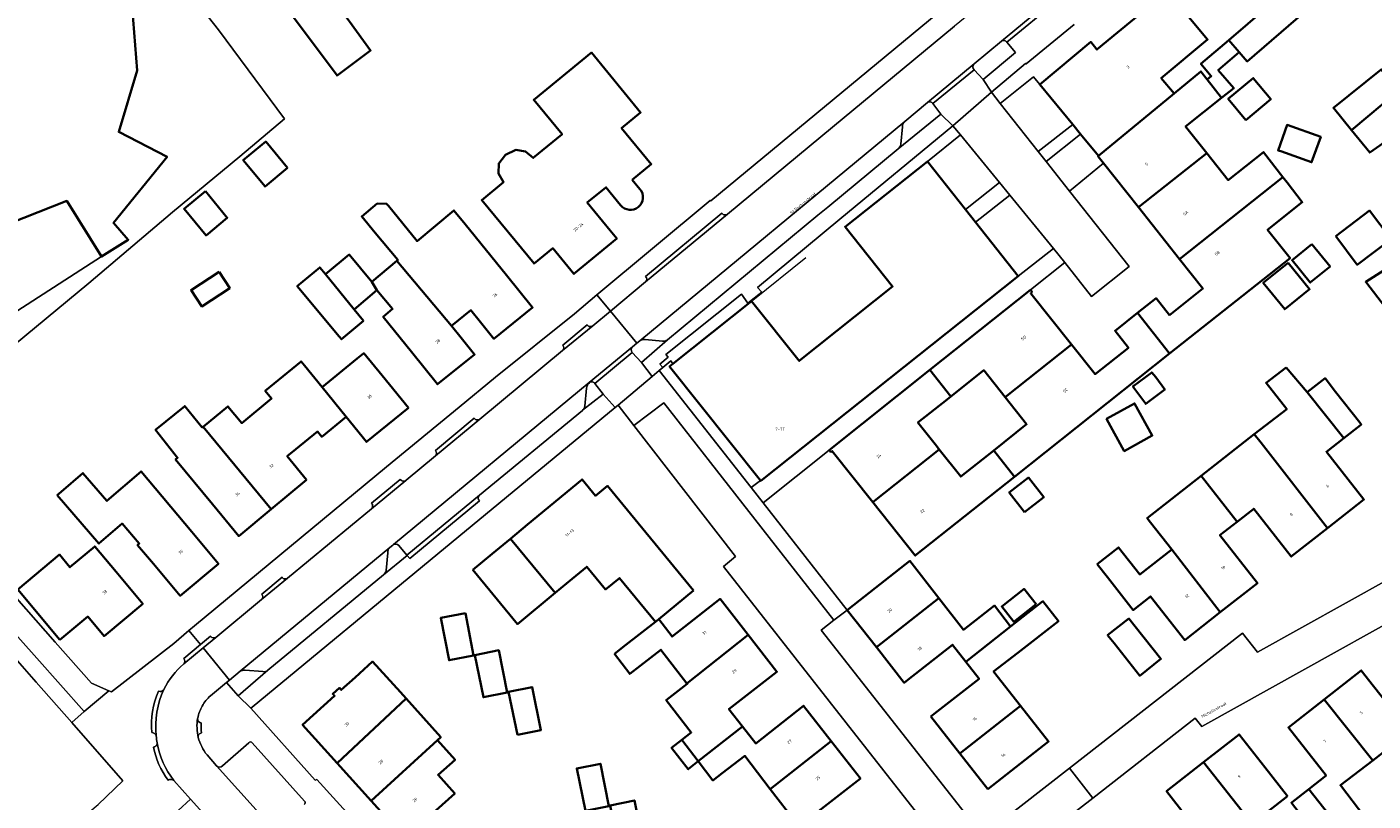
# Model space of a CAD drawing. Header units: metres. Extents: x 197700 to 204338, y 317132 to 325229.
# Tile 179 of 256: x 199667 to 199829, y 318708 to 318802. Entities that reach past the tile are written whole.
import ezdxf
from ezdxf.enums import TextEntityAlignment as Align

# ---------------------------------------------------------------- set-up
doc = ezdxf.new("R2010")
doc.units = ezdxf.units.M
for name, color, linetype, lineweight in [('B-WE-GR-BEPLANTING_CULTUUR_HEESTERS-GV', 90, 'Continuous', 18), ('B-WE-IE-TERREINAFSCHEIDING_KUNSTMATIG_HEKWERK-G', 20, 'IE-TERREINAFSCHEIDING-KUNSTMATIG', 18), ('B-WE-OG-BEBOUWING-GV', 7, 'Continuous', 35), ('B-WE-OG-BEBOUWING-T18', 10, 'Continuous', 18), ('B-WE-OG-TERREIN_CULTUURSCHEIDING-GV', 7, 'Continuous', 18), ('B-WE-OG-TERREIN_ERF-GV', 7, 'Continuous', 18), ('B-WE-OG-TOPOGRAFIE-T18', 10, 'Continuous', 18), ('B-WE-VH-VERHARDING_BETONSTRAATSTEEN-GV', 252, 'Continuous', 18), ('B-WE-VH-VERHARDING_OPEN-GV', 252, 'Continuous', 18), ('B-WE-VH-VERHARDING_TEGEL-GV', 252, 'Continuous', 18)]:
    doc.layers.add(name, color=color, linetype=linetype, lineweight=lineweight)
doc.styles.add('NLCS-ISO-M200-T18', font='NLCS-ISO.ttf', dxfattribs={"height": 0.36})
doc.linetypes.add('IE-TERREINAFSCHEIDING-KUNSTMATIG', pattern='A,4,[82,NLCS.SHX,S=0.75,R=90,X=0,Y=0],4,-2', length=10)

msp = doc.modelspace()

# ---------------------------------------------------------------- linework, layer by layer
at = {"layer": 'B-WE-GR-BEPLANTING_CULTUUR_HEESTERS-GV'}
for points in [[(199783.831, 318799.935), (199780.52, 318797.196)], [(199781.59, 318795.301), (199785.479, 318798.56), (199784.469, 318799.826)], [(199780.509, 318796.49), (199781.59, 318795.301)], [(199771.368, 318786.971), (199776.511, 318791.149), (199775.555, 318792.422)], [(199774.914, 318792.558), (199772.16, 318790.279)], [(199771.893, 318789.64), (199771.681, 318787.54)], [(199739.371, 318762.459), (199740.467, 318761.246), (199743.605, 318763.981)], [(199740.271, 318763.865), (199739.922, 318763.576), (199739.4, 318763.145)], [(199742.998, 318763.817), (199740.908, 318764.024)], [(199733.378, 318755.508), (199735.851, 318757.471), (199734.874, 318758.732)], [(199733.871, 318758.153), (199733.668, 318756.026)], [(199710.613, 318739.341), (199710.562, 318739.299), (199710.199, 318738.999)], [(199712.239, 318738.059), (199711.263, 318739.236)], [(199709.428, 318735.706), (199712.273, 318738.019), (199712.239, 318738.059)], [(199709.934, 318738.358), (199709.733, 318736.243)], [(199692.164, 318724.103), (199690.883, 318723.045), (199690.521, 318722.746), (199691.928, 318721.157)], [(199691.928, 318721.157), (199695.519, 318724.224)], [(199694.916, 318724.068), (199692.767, 318724.234)], [(199690.277, 318704.18), (199686.212, 318708.708), (199684.715, 318707.365), (199690.534, 318700.912)]]:
    msp.add_lwpolyline(points, dxfattribs=at)
for points in [[(199784.469, 318799.826, 0.3870956), (199783.831, 318799.935)], [(199780.52, 318797.196, 0.4094342), (199780.509, 318796.49)], [(199775.555, 318792.422, 0.4072995), (199774.914, 318792.558)], [(199772.16, 318790.279, 0.2147088), (199771.893, 318789.64)], [(199771.681, 318787.54, -0.1609096), (199771.368, 318786.971)], [(199739.4, 318763.145, 0.3981149), (199739.371, 318762.459)], [(199740.908, 318764.024, 0.1651272), (199740.271, 318763.865)], [(199743.605, 318763.981, -0.190135), (199742.998, 318763.817)], [(199734.21, 318758.821, 0.2137007), (199733.871, 318758.153)], [(199734.874, 318758.732, 0.4854201), (199734.21, 318758.821)], [(199733.668, 318756.026, -0.1884778), (199733.378, 318755.508)], [(199710.199, 318738.999, 0.2176951), (199709.934, 318738.358)], [(199711.263, 318739.236, 0.3541172), (199710.613, 318739.341)], [(199709.733, 318736.243, -0.184598), (199709.428, 318735.706)], [(199692.767, 318724.234, 0.1443128), (199692.164, 318724.103)], [(199695.519, 318724.224, -0.2130319), (199694.916, 318724.068)]]:
    msp.add_lwpolyline(points, format="xyb", dxfattribs=at)
at = {"layer": 'B-WE-IE-TERREINAFSCHEIDING_KUNSTMATIG_HEKWERK-G'}
for points in [[(199673.722, 318821.404), (199689.569, 318801.302)], [(199689.569, 318801.302), (199697.496, 318790.568)], [(199697.496, 318790.568), (199692.143, 318786.066)], [(199692.143, 318786.066), (199684.009, 318779.364)], [(199684.009, 318779.364), (199673.946, 318770.823)], [(199760.261, 318773.839), (199753.877, 318768.728)], [(199673.946, 318770.823), (199649.388, 318750.501)]]:
    msp.add_lwpolyline(points, dxfattribs=at)
at = {"layer": 'B-WE-OG-BEBOUWING-GV'}
for points in [[(199664.408, 318777.992), (199671.3, 318780.706), (199675.494, 318774.001), (199678.703, 318776.032), (199676.916, 318778.063), (199683.381, 318786.012), (199677.561, 318789.004), (199679.786, 318796.379), (199679.158, 318804.017), (199675.5, 318810.814), (199669.431, 318815.623), (199662.386, 318817.743)], [(199739.346, 318783.245), (199741.648, 318785.14), (199738.083, 318789.471), (199740.376, 318791.359), (199734.446, 318798.562), (199727.513, 318792.855), (199730.913, 318788.724), (199730.888, 318788.703), (199727.446, 318785.871), (199726.522, 318786.664), (199725.345, 318786.835), (199724.116, 318786.268), (199723.304, 318785.211), (199723.252, 318784.015), (199723.852, 318782.955), (199721.25, 318780.813), (199727.542, 318773.17), (199729.789, 318775.019), (199732.337, 318771.923), (199737.499, 318776.172), (199736.694, 318777.155), (199733.949, 318780.504), (199736.17, 318782.328), (199736.188, 318782.343), (199737.97, 318780.183)], [(199740.294, 318782.128), (199739.346, 318783.245)]]:
    msp.add_lwpolyline(points, dxfattribs=at)
for points in [[(199705.346, 318802.283), (199701.12, 318807.968), (199700.051, 318809.387), (199696.029, 318806.27), (199697.045, 318804.939), (199703.84, 318795.797), (199707.87, 318798.792)], [(199820.409, 318803.537), (199820.108, 318803.886), (199821.956, 318805.477), (199820.042, 318807.701), (199811.172, 318800.068), (199812.422, 318798.616), (199813.387, 318797.494)], [(199792.399, 318789.885), (199793.331, 318788.756), (199795.503, 318786.125), (199804.585, 318793.628), (199803.04, 318795.491), (199808.615, 318800.112), (199806.967, 318802.101), (199803.776, 318805.951), (199797.761, 318800.964), (199795.301, 318798.925), (199794.549, 318799.832), (199788.422, 318794.703)], [(199812.422, 318798.616), (199811.172, 318800.068), (199807.819, 318797.183), (199809.068, 318795.731), (199808.561, 318795.336), (199810.291, 318793.105), (199811.761, 318794.272), (199809.894, 318796.442)], [(199836.258, 318794.32), (199834.007, 318792.795), (199832.493, 318794.601), (199831.616, 318793.951), (199825.96, 318789.206), (199828.146, 318786.518), (199833.928, 318790.595), (199835.169, 318791.445), (199837.682, 318787.779), (199839.876, 318789.342), (199839.973, 318789.206), (199846.243, 318793.715), (199842.224, 318799.282), (199838.171, 318796.355), (199835.931, 318794.737)], [(199796.08, 318785.253), (199800.303, 318779.935), (199808.52, 318786.458), (199805.968, 318789.673), (199810.291, 318793.105), (199808.561, 318795.336), (199807.815, 318796.298), (199804.585, 318793.628), (199795.503, 318786.125), (199795.433, 318786.067)], [(199813.208, 318790.431), (199816.228, 318792.933), (199814.117, 318795.481), (199811.097, 318792.978)], [(199825.96, 318789.206), (199831.616, 318793.951), (199829.532, 318796.524), (199823.773, 318791.895)], [(199817.432, 318786.674), (199821.143, 318785.351), (199822.231, 318788.402), (199818.193, 318789.842), (199817.105, 318786.791)], [(199697.883, 318784.669), (199695.249, 318787.851), (199692.542, 318785.61), (199695.176, 318782.428)], [(199808.52, 318786.458), (199800.303, 318779.935), (199805.253, 318773.701), (199817.681, 318783.568), (199815.346, 318786.585), (199811.097, 318783.211)], [(199774.89, 318785.453), (199764.977, 318777.593), (199770.698, 318770.408), (199759.461, 318761.46), (199753.736, 318768.649), (199744.27, 318761.112), (199743.86, 318760.785), (199754.785, 318747.062), (199754.827, 318747.01), (199785.834, 318771.645), (199780.665, 318778.166), (199779.474, 318779.669)], [(199804.029, 318766.962), (199802.413, 318769.001), (199800.168, 318767.219), (199804.05, 318762.329), (199818.542, 318773.834), (199815.841, 318777.236), (199820.016, 318780.55), (199818.182, 318782.921), (199817.681, 318783.568), (199805.253, 318773.701), (199808.064, 318770.161)], [(199832.813, 318764.258), (199835.905, 318766.039), (199834.003, 318769.082), (199833.133, 318770.475), (199841.615, 318775.919), (199842.503, 318774.537), (199843.607, 318775.246), (199845.725, 318771.696), (199856.33, 318777.806), (199852.909, 318783.82), (199848.563, 318781.347), (199844.878, 318779.25), (199841.053, 318776.795), (199839.774, 318778.788), (199837.168, 318777.043), (199827.657, 318770.949)], [(199687.983, 318781.87), (199685.42, 318779.748), (199688.062, 318776.556), (199690.625, 318778.678)], [(199708.679, 318780.385), (199706.811, 318778.828), (199708.44, 318776.873), (199711.167, 318773.601), (199711.037, 318773.493), (199717.624, 318765.661), (199719.947, 318767.541), (199721.092, 318766.128), (199722.717, 318764.123), (199727.366, 318767.89), (199724.219, 318771.775), (199719.252, 318777.907), (199717.904, 318779.571), (199713.471, 318775.876), (199710.017, 318780.101), (199709.792, 318780.371)], [(199824.04, 318776.472), (199826.629, 318773.019), (199830.717, 318776.084), (199828.128, 318779.537)], [(199708.026, 318770.983), (199705.299, 318774.255), (199702.439, 318771.872), (199705.88, 318767.657), (199708.637, 318769.955)], [(199821.176, 318775.511), (199818.79, 318773.57), (199820.972, 318770.887), (199823.359, 318772.829)], [(199707.034, 318766.272), (199705.88, 318767.657), (199702.439, 318771.872), (199701.749, 318772.7), (199699.044, 318770.445), (199704.106, 318764.372), (199704.372, 318764.053)], [(199708.637, 318769.955), (199710.51, 318767.707), (199709.388, 318766.773), (199712.803, 318762.541), (199715.943, 318758.65), (199720.387, 318762.237), (199718.763, 318764.249), (199717.624, 318765.661), (199711.037, 318773.493), (199708.026, 318770.983)], [(199818.302, 318773.269), (199815.323, 318770.845), (199817.914, 318767.66), (199820.894, 318770.084)], [(199689.626, 318772.188), (199686.257, 318769.978), (199687.549, 318768.01), (199690.917, 318770.221)], [(199787.489, 318769.74), (199787.29, 318769.991), (199775.182, 318760.362), (199777.712, 318757.179), (199781.679, 318760.334), (199784.259, 318757.084), (199792.237, 318763.418), (199787.328, 318769.571)], [(199785.395, 318747.518), (199804.05, 318762.329), (199800.168, 318767.219), (199797.475, 318765.081), (199799.088, 318763.046), (199795.073, 318759.863), (199792.237, 318763.418), (199784.259, 318757.084), (199786.834, 318753.841), (199782.872, 318750.691)], [(199700.171, 318747.132), (199697.829, 318749.971), (199698.892, 318750.839), (199701.485, 318752.956), (199701.997, 318752.329), (199704.924, 318754.72), (199702.056, 318758.289), (199699.898, 318760.917), (199699.514, 318761.385), (199695.192, 318757.836), (199695.951, 318756.911), (199692.358, 318753.962), (199690.699, 318755.983), (199687.71, 318753.529), (199695.921, 318743.614)], [(199712.417, 318755.808), (199709.254, 318759.679), (199707.048, 318762.379), (199706.267, 318761.74), (199702.056, 318758.289), (199704.924, 318754.72), (199707.391, 318751.701)], [(199763.271, 318750.481), (199763.449, 318750.609), (199768.341, 318744.447), (199776.325, 318750.786), (199775.98, 318751.22), (199773.751, 318754.029), (199777.261, 318756.821), (199777.712, 318757.179), (199775.182, 318760.362), (199763.073, 318750.732)], [(199802.376, 318759.493), (199801.901, 318760.075), (199799.622, 318758.365), (199801.184, 318756.284), (199801.559, 318756.565), (199803.462, 318757.993)], [(199818.06, 318760.643), (199815.669, 318758.81), (199818.143, 318755.653), (199814.23, 318752.627), (199815.054, 318751.575), (199823.059, 318741.325), (199827.443, 318744.758), (199822.929, 318750.521), (199825.023, 318752.161), (199820.622, 318757.692)], [(199824.034, 318757.737), (199822.758, 318759.365), (199820.622, 318757.692), (199825.023, 318752.161), (199827.015, 318753.721), (199827.117, 318753.801), (199826.93, 318754.039)], [(199688.823, 318744.231), (199692.011, 318740.379), (199695.921, 318743.614), (199687.71, 318753.529), (199687.617, 318753.453), (199685.505, 318756.026), (199681.989, 318753.166), (199684.648, 318749.797), (199684.392, 318749.585)], [(199796.447, 318754.468), (199798.582, 318750.604), (199801.962, 318752.472), (199799.827, 318756.336)], [(199807.837, 318747.617), (199812.173, 318742.094), (199814.178, 318743.666), (199818.691, 318737.904), (199823.059, 318741.325), (199815.054, 318751.575), (199814.23, 318752.627)], [(199782.872, 318750.691), (199778.905, 318747.536), (199776.325, 318750.786), (199768.341, 318744.447), (199773.439, 318738.026), (199785.395, 318747.518)], [(199670.156, 318745.302), (199675.171, 318739.469), (199677.964, 318741.869), (199680.027, 318739.47), (199679.83, 318739.3), (199681.74, 318737.022), (199684.953, 318733.19), (199689.554, 318737.048), (199686.342, 318740.879), (199680.245, 318748.151), (199676.128, 318744.613), (199673.249, 318747.962), (199670.619, 318745.7)], [(199746.752, 318733.845), (199736.369, 318746.412), (199734.956, 318745.226), (199733.332, 318747.196), (199726.756, 318741.754), (199724.702, 318740.054), (199730.092, 318733.529), (199732.153, 318735.232), (199733.898, 318736.674), (199736.149, 318733.949), (199737.818, 318735.328), (199742.17, 318730.062), (199742.547, 318730.356)], [(199786.595, 318743.256), (199788.894, 318745.047), (199787.044, 318747.421), (199784.745, 318745.628)], [(199810.149, 318731.207), (199814.61, 318734.702), (199810.095, 318740.464), (199812.173, 318742.094), (199807.837, 318747.617), (199801.351, 318742.537), (199801.752, 318742.024), (199804.299, 318738.764)], [(199670.446, 318727.874), (199673.83, 318730.696), (199675.791, 318728.337), (199680.444, 318732.24), (199677.231, 318736.071), (199674.658, 318739.138), (199671.672, 318736.633), (199670.406, 318738.142), (199665.392, 318733.936)], [(199720.18, 318736.313), (199725.567, 318729.792), (199730.092, 318733.529), (199724.702, 318740.054), (199722.522, 318738.251)], [(199795.327, 318737.004), (199796.577, 318735.41), (199799.661, 318731.475), (199801.754, 318733.115), (199803.685, 318730.651), (199805.874, 318727.857), (199810.149, 318731.207), (199804.299, 318738.764), (199800.457, 318735.753), (199797.902, 318739.016)], [(199765.244, 318731.471), (199768.752, 318727.005), (199776.271, 318732.908), (199772.785, 318737.395), (199766.748, 318732.652)], [(199787.989, 318732.172), (199786.794, 318733.694), (199786.533, 318734.026), (199783.851, 318731.92), (199785.307, 318730.066)], [(199737.215, 318726.195), (199739.068, 318723.795), (199742.818, 318726.691), (199745.941, 318722.646), (199753.321, 318728.479), (199749.946, 318732.805), (199744.158, 318728.29), (199742.547, 318730.356), (199742.17, 318730.062), (199738.605, 318727.281)], [(199779.512, 318725.25), (199784.907, 318729.513), (199782.974, 318732.001), (199781.845, 318731.124), (199779.233, 318729.096), (199776.271, 318732.908), (199768.752, 318727.005), (199772.108, 318722.731), (199772.524, 318723.057), (199777.912, 318727.29)], [(199775.304, 318718.656), (199778.801, 318714.196), (199786.099, 318719.958), (199782.859, 318724.068), (199785.775, 318726.333), (199790.659, 318730.126), (199788.791, 318732.53), (199784.907, 318729.513), (199779.512, 318725.25), (199781.112, 318723.209), (199775.719, 318718.981)], [(199719.275, 318731.101), (199716.316, 318730.518), (199717.318, 318725.424), (199720.277, 318726.005)], [(199796.58, 318728.454), (199797.361, 318727.47), (199800.458, 318723.572), (199802.995, 318725.588), (199799.885, 318729.503), (199799.14, 318730.441)], [(199745.941, 318722.646), (199745.982, 318722.593), (199743.456, 318720.643), (199746.473, 318716.736), (199745.32, 318715.846), (199747.308, 318713.272), (199752.632, 318717.47), (199751.005, 318719.546), (199756.777, 318724.048), (199753.321, 318728.479)], [(199720.412, 318726.056), (199721.446, 318720.984), (199724.328, 318721.571), (199723.294, 318726.643)], [(199711.484, 318721.581), (199708.115, 318725.275), (199706.012, 318723.357), (199704.34, 318721.857), (199704.12, 318722.103), (199703.314, 318721.38), (199703.534, 318721.134), (199699.692, 318717.674), (199703.85, 318713.061), (199712.172, 318720.812)], [(199822.662, 318720.71), (199828.502, 318713.383), (199832.575, 318716.518), (199834.877, 318713.528), (199835.465, 318712.765), (199837.842, 318714.595), (199833.639, 318719.948), (199831.663, 318718.41), (199828.594, 318722.315), (199827.109, 318724.205)], [(199712.172, 318720.812), (199703.85, 318713.061), (199707.945, 318708.518), (199715.92, 318715.815), (199716.319, 318716.173)], [(199725.546, 318716.445), (199728.376, 318717.028), (199727.312, 318722.196), (199724.482, 318721.614)], [(199752.632, 318717.47), (199747.308, 318713.272), (199749.077, 318710.98), (199750.189, 318711.838), (199752.934, 318713.921), (199755.978, 318709.91), (199763.313, 318715.706), (199759.989, 318719.948), (199754.228, 318715.433)], [(199782.165, 318709.905), (199789.479, 318715.671), (199786.099, 318719.958), (199778.801, 318714.196)], [(199828.502, 318713.383), (199822.662, 318720.71), (199818.356, 318717.326), (199822.885, 318711.563), (199820.794, 318709.919), (199825, 318704.569), (199826.593, 318705.796), (199827.565, 318706.544), (199824.608, 318710.385)], [(199818.238, 318709.066), (199815.5, 318712.563), (199812.418, 318716.5), (199808.144, 318713.155), (199813.989, 318705.757)], [(199712.019, 318703.997), (199715.733, 318707.345), (199718.004, 318709.393), (199716, 318711.626), (199718.036, 318713.453), (199715.92, 318715.815), (199707.945, 318708.518)], [(199745.32, 318715.846), (199744.107, 318714.91), (199746.104, 318712.323), (199747.308, 318713.272)], [(199755.817, 318702.124), (199757.191, 318700.345), (199762.671, 318704.661), (199761.075, 318706.696), (199766.836, 318711.211), (199763.313, 318715.706), (199755.978, 318709.91), (199759.135, 318705.822), (199756.44, 318703.742), (199755.267, 318702.836)], [(199733.724, 318707.293), (199736.555, 318707.861), (199735.526, 318712.985), (199732.695, 318712.416)], [(199810.381, 318696.996), (199812.767, 318698.854), (199811.683, 318700.247), (199809.882, 318702.559), (199813.989, 318705.757), (199808.144, 318713.155), (199803.681, 318709.661), (199808.224, 318703.857), (199806.242, 318702.308)], [(199825, 318704.569), (199820.794, 318709.919), (199818.8, 318708.351), (199818.703, 318708.275), (199819.923, 318706.723), (199821.792, 318704.345), (199822.891, 318702.946)], [(199740.66, 318703.458), (199739.629, 318708.556), (199736.7, 318707.964), (199737.731, 318702.866)]]:
    msp.add_lwpolyline(points, close=True, dxfattribs=at)
for points in [[(199740.086, 318779.964, 0.4207186), (199740.294, 318782.128)], [(199737.97, 318780.183, 0.4090083), (199740.086, 318779.964)]]:
    msp.add_lwpolyline(points, format="xyb", dxfattribs=at)
at = {"layer": 'B-WE-OG-TERREIN_CULTUURSCHEIDING-GV'}
msp.add_lwpolyline([(199590.886, 318694.128), (199608.947, 318673.909), (199623.068, 318657.617), (199660.859, 318691.311), (199661.329, 318691.745), (199659.129, 318694.129), (199670.791, 318704.893), (199671.017, 318704.648), (199675.064, 318708.086), (199678.066, 318710.94), (199671.893, 318717.938), (199667.623, 318722.78), (199661.098, 318730.177), (199655.5, 318736.373), (199647.13, 318745.688), (199601.229, 318704.764), (199601.76, 318704.154), (199600.125, 318702.589), (199599.038, 318703.833), (199598.165, 318703.129), (199598.081, 318703.223), (199594.783, 318700.273), (199594.358, 318699.892)], dxfattribs=at)
at = {"layer": 'B-WE-OG-TERREIN_ERF-GV'}
for points in [[(199649.388, 318750.501), (199673.946, 318770.823), (199684.009, 318779.364), (199692.143, 318786.066), (199697.496, 318790.568), (199689.569, 318801.302), (199673.722, 318821.404), (199671.461, 318824.183), (199667.069, 318829.487), (199661.532, 318836.016)], [(199673.722, 318821.404), (199689.569, 318801.302), (199697.496, 318790.568), (199692.143, 318786.066), (199684.009, 318779.364), (199673.946, 318770.823), (199649.388, 318750.501)], [(199662.386, 318817.743), (199669.431, 318815.623), (199675.5, 318810.814), (199679.158, 318804.017), (199679.786, 318796.379), (199677.561, 318789.004), (199683.381, 318786.012), (199676.916, 318778.063), (199678.703, 318776.032), (199675.494, 318774.001), (199662.09, 318765.392)], [(199806.967, 318802.101), (199808.615, 318800.112), (199803.04, 318795.491), (199804.585, 318793.628), (199807.815, 318796.298), (199808.561, 318795.336), (199809.068, 318795.731), (199807.819, 318797.183), (199811.172, 318800.068), (199820.042, 318807.701)], [(199664.08, 318734.212), (199669.893, 318727.627), (199674.283, 318722.655), (199676.365, 318721.76), (199676.682, 318721.624), (199684.19, 318727.464), (199686.009, 318729.016), (199686.68, 318729.589), (199709.781, 318748.706), (199718.548, 318755.886), (199722.893, 318759.487), (199732.4, 318767.115), (199735.12, 318769.385), (199748.727, 318780.742), (199748.845, 318780.725), (199778.27, 318805.123)], [(199792.565, 318801.944), (199786.765, 318797.187), (199786.709, 318797.245), (199782.595, 318793.803), (199783.649, 318792.437), (199787.669, 318795.63), (199788.422, 318794.703), (199794.549, 318799.832), (199795.301, 318798.925), (199797.761, 318800.964), (199803.776, 318805.951)], [(199820.409, 318803.537), (199813.387, 318797.494), (199812.422, 318798.616), (199809.894, 318796.442), (199811.761, 318794.272), (199810.291, 318793.105), (199805.968, 318789.673), (199808.52, 318786.458), (199811.097, 318783.211), (199815.346, 318786.585), (199817.681, 318783.568), (199818.182, 318782.921), (199820.016, 318780.55), (199815.841, 318777.236), (199818.542, 318773.834), (199804.05, 318762.329), (199785.395, 318747.518), (199773.439, 318738.026), (199768.341, 318744.447), (199763.449, 318750.609), (199763.271, 318750.481), (199763.073, 318750.732), (199755.11, 318744.39), (199765.244, 318731.471), (199763.628, 318730.264), (199762.1, 318729.062), (199779.907, 318706.408)], [(199737.97, 318780.183), (199736.188, 318782.343), (199736.17, 318782.328), (199733.949, 318780.504), (199736.694, 318777.155), (199737.499, 318776.172), (199732.337, 318771.923), (199729.789, 318775.019), (199727.542, 318773.17), (199721.25, 318780.813), (199723.852, 318782.955), (199723.252, 318784.015), (199723.304, 318785.211), (199724.116, 318786.268), (199725.345, 318786.835), (199726.522, 318786.664), (199727.446, 318785.871), (199730.888, 318788.703), (199730.913, 318788.724), (199727.513, 318792.855), (199734.446, 318798.562), (199740.376, 318791.359), (199738.083, 318789.471), (199741.648, 318785.14)], [(199741.648, 318785.14), (199739.346, 318783.245), (199740.294, 318782.128)], [(199832.813, 318764.258), (199827.657, 318770.949), (199837.168, 318777.043)], [(199783.092, 318705.509), (199791.997, 318712.454), (199812.82, 318728.693), (199814.609, 318726.395), (199830.635, 318735.311)]]:
    msp.add_lwpolyline(points, dxfattribs=at)
for points in [[(199701.12, 318807.968), (199705.346, 318802.283), (199707.87, 318798.792), (199703.84, 318795.797), (199697.045, 318804.939), (199696.029, 318806.27), (199700.051, 318809.387)], [(199834.007, 318792.795), (199836.258, 318794.32), (199835.931, 318794.737), (199838.171, 318796.355), (199842.224, 318799.282), (199846.243, 318793.715), (199850.087, 318788.392), (199846.003, 318785.444), (199843.793, 318783.848), (199843.459, 318784.316), (199839.973, 318789.206), (199839.876, 318789.342), (199837.682, 318787.779), (199835.169, 318791.445), (199833.928, 318790.595), (199828.146, 318786.518), (199825.96, 318789.206), (199823.773, 318791.895), (199829.532, 318796.524), (199831.616, 318793.951), (199832.493, 318794.601)], [(199816.228, 318792.933), (199813.208, 318790.431), (199811.097, 318792.978), (199814.117, 318795.481)], [(199764.977, 318777.593), (199774.89, 318785.453), (199778.897, 318788.645), (199777.973, 318789.758), (199764.342, 318778.519), (199754.447, 318770.3), (199754.944, 318769.74), (199753.679, 318768.72), (199753.736, 318768.649), (199759.461, 318761.46), (199770.698, 318770.408)], [(199793.331, 318788.756), (199792.399, 318789.885), (199788.239, 318786.647), (199789.198, 318785.437)], [(199821.143, 318785.351), (199817.432, 318786.674), (199817.105, 318786.791), (199818.193, 318789.842), (199822.231, 318788.402)], [(199697.883, 318784.669), (199695.176, 318782.428), (199692.542, 318785.61), (199695.249, 318787.851)], [(199779.474, 318779.669), (199780.665, 318778.166), (199784.826, 318781.381), (199783.573, 318782.915)], [(199687.983, 318781.87), (199690.625, 318778.678), (199688.062, 318776.556), (199685.42, 318779.748)], [(199705.88, 318767.657), (199707.034, 318766.272), (199704.372, 318764.053), (199704.106, 318764.372), (199699.044, 318770.445), (199701.749, 318772.7), (199702.439, 318771.872), (199705.299, 318774.255), (199708.026, 318770.983), (199711.037, 318773.493), (199711.167, 318773.601), (199708.44, 318776.873), (199706.811, 318778.828), (199708.679, 318780.385), (199709.792, 318780.371), (199710.017, 318780.101), (199713.471, 318775.876), (199717.904, 318779.571), (199719.252, 318777.907), (199724.219, 318771.775), (199727.366, 318767.89), (199722.717, 318764.123), (199721.092, 318766.128), (199719.947, 318767.541), (199717.624, 318765.661), (199718.763, 318764.249), (199720.387, 318762.237), (199715.943, 318758.65), (199712.803, 318762.541), (199709.388, 318766.773), (199710.51, 318767.707), (199708.637, 318769.955)], [(199826.629, 318773.019), (199824.04, 318776.472), (199828.128, 318779.537), (199830.717, 318776.084)], [(199821.176, 318775.511), (199823.359, 318772.829), (199820.972, 318770.887), (199818.79, 318773.57)], [(199818.302, 318773.269), (199820.894, 318770.084), (199817.914, 318767.66), (199815.323, 318770.845)], [(199689.626, 318772.188), (199690.917, 318770.221), (199687.549, 318768.01), (199686.257, 318769.978)], [(199692.011, 318740.379), (199688.823, 318744.231), (199684.392, 318749.585), (199684.648, 318749.797), (199681.989, 318753.166), (199685.505, 318756.026), (199687.617, 318753.453), (199687.71, 318753.529), (199690.699, 318755.983), (199692.358, 318753.962), (199695.951, 318756.911), (199695.192, 318757.836), (199699.514, 318761.385), (199699.898, 318760.917), (199702.056, 318758.289), (199706.267, 318761.74), (199707.048, 318762.379), (199709.254, 318759.679), (199712.417, 318755.808), (199707.391, 318751.701), (199704.924, 318754.72), (199701.997, 318752.329), (199701.485, 318752.956), (199698.892, 318750.839), (199697.829, 318749.971), (199700.171, 318747.132), (199695.921, 318743.614)], [(199781.679, 318760.334), (199777.712, 318757.179), (199777.261, 318756.821), (199773.751, 318754.029), (199775.98, 318751.22), (199776.325, 318750.786), (199778.905, 318747.536), (199782.872, 318750.691), (199786.834, 318753.841), (199784.259, 318757.084)], [(199796.577, 318735.41), (199795.327, 318737.004), (199797.902, 318739.016), (199800.457, 318735.753), (199804.299, 318738.764), (199801.752, 318742.024), (199801.351, 318742.537), (199807.837, 318747.617), (199814.23, 318752.627), (199818.143, 318755.653), (199815.669, 318758.81), (199818.06, 318760.643), (199820.622, 318757.692), (199822.758, 318759.365), (199824.034, 318757.737), (199826.93, 318754.039), (199827.117, 318753.801), (199827.015, 318753.721), (199825.023, 318752.161), (199822.929, 318750.521), (199827.443, 318744.758), (199823.059, 318741.325), (199818.691, 318737.904), (199814.178, 318743.666), (199812.173, 318742.094), (199810.095, 318740.464), (199814.61, 318734.702), (199810.149, 318731.207), (199805.874, 318727.857), (199803.685, 318730.651), (199801.754, 318733.115), (199799.661, 318731.475)], [(199802.376, 318759.493), (199803.462, 318757.993), (199801.559, 318756.565), (199801.184, 318756.284), (199799.622, 318758.365), (199801.901, 318760.075)], [(199798.582, 318750.604), (199796.447, 318754.468), (199799.827, 318756.336), (199801.962, 318752.472)], [(199675.171, 318739.469), (199670.156, 318745.302), (199670.619, 318745.7), (199673.249, 318747.962), (199676.128, 318744.613), (199680.245, 318748.151), (199686.342, 318740.879), (199689.554, 318737.048), (199684.953, 318733.19), (199681.74, 318737.022), (199679.83, 318739.3), (199680.027, 318739.47), (199677.964, 318741.869)], [(199788.894, 318745.047), (199786.595, 318743.256), (199784.745, 318745.628), (199787.044, 318747.421)], [(199673.83, 318730.696), (199670.446, 318727.874), (199665.392, 318733.936), (199670.406, 318738.142), (199671.672, 318736.633), (199674.658, 318739.138), (199677.231, 318736.071), (199680.444, 318732.24), (199675.791, 318728.337)], [(199765.244, 318731.471), (199766.748, 318732.652), (199772.785, 318737.395), (199776.271, 318732.908), (199779.233, 318729.096), (199781.845, 318731.124), (199782.974, 318732.001), (199784.907, 318729.513), (199788.791, 318732.53), (199790.659, 318730.126), (199785.775, 318726.333), (199782.859, 318724.068), (199786.099, 318719.958), (199789.479, 318715.671), (199782.165, 318709.905), (199778.801, 318714.196), (199775.304, 318718.656), (199775.719, 318718.981), (199781.112, 318723.209), (199779.512, 318725.25), (199777.912, 318727.29), (199772.524, 318723.057), (199772.108, 318722.731), (199768.752, 318727.005)], [(199787.989, 318732.172), (199785.307, 318730.066), (199783.851, 318731.92), (199786.533, 318734.026), (199786.794, 318733.694)], [(199797.361, 318727.47), (199796.58, 318728.454), (199799.14, 318730.441), (199799.885, 318729.503), (199802.995, 318725.588), (199800.458, 318723.572)]]:
    msp.add_lwpolyline(points, close=True, dxfattribs=at)
for points in [[(199740.294, 318782.128, -0.4207186), (199740.086, 318779.964)], [(199740.086, 318779.964, -0.4090083), (199737.97, 318780.183)]]:
    msp.add_lwpolyline(points, format="xyb", dxfattribs=at)
at = {"layer": 'B-WE-VH-VERHARDING_BETONSTRAATSTEEN-GV'}
for points in [[(199740.271, 318763.865), (199772.16, 318790.279), (199774.914, 318792.558), (199780.52, 318797.196), (199783.831, 318799.935), (199790.491, 318805.445), (199792.836, 318807.385), (199815.51, 318826.149), (199815.985, 318826.544), (199812.811, 318830.411), (199782.693, 318805.478), (199778.161, 318801.728), (199763.475, 318789.581), (199750.827, 318779.105), (199740.981, 318770.958), (199736.731, 318767.437), (199739.922, 318763.576)], [(199712.093, 318747.06), (199707.985, 318743.665), (199697.869, 318735.306), (199694.746, 318732.724), (199689.256, 318728.186), (199687.733, 318726.927), (199690.883, 318723.045), (199692.164, 318724.103), (199710.199, 318738.999), (199710.562, 318739.299), (199710.613, 318739.341), (199734.194, 318758.84), (199739.4, 318763.145), (199739.922, 318763.576), (199736.731, 318767.437), (199734.602, 318765.679), (199730.986, 318762.688), (199721.009, 318754.437), (199715.677, 318750.025), (199712.152, 318747.109)], [(199763.628, 318730.264), (199765.244, 318731.471), (199755.11, 318744.39), (199753.676, 318746.219), (199742.621, 318760.312), (199741.756, 318759.581), (199737.658, 318756.124), (199739.539, 318753.692), (199743.168, 318756.418)], [(199791.997, 318712.454), (199783.092, 318705.509), (199779.907, 318706.408), (199762.1, 318729.062), (199763.628, 318730.264), (199743.168, 318756.418), (199739.539, 318753.692), (199751.804, 318737.919), (199750.331, 318736.722), (199782.374, 318695.926), (199787.519, 318700.031), (199788.042, 318703.568), (199794.814, 318708.854)], [(199830.635, 318735.311), (199814.609, 318726.395), (199812.82, 318728.693), (199791.997, 318712.454), (199794.814, 318708.854), (199807.112, 318718.453), (199807.913, 318717.459), (199844.398, 318737.76), (199844.043, 318739.256), (199844.909, 318739.697), (199865.46, 318743.638), (199865.476, 318743.641), (199864.608, 318748.215), (199864.463, 318748.187), (199855.961, 318746.546), (199842.976, 318744.006), (199829.862, 318736.693)]]:
    msp.add_lwpolyline(points, close=True, dxfattribs=at)
for points in [[(199790.491, 318805.445), (199783.831, 318799.935)], [(199784.469, 318799.826), (199790.43, 318804.722)], [(199780.52, 318797.196), (199774.914, 318792.558)], [(199775.555, 318792.422), (199780.509, 318796.49)], [(199750.164, 318779.215), (199740.972, 318771.608)], [(199740.981, 318770.958), (199750.827, 318779.105)], [(199730.986, 318762.688), (199734.602, 318765.679)], [(199733.931, 318765.783), (199730.992, 318763.331)], [(199739.4, 318763.145), (199734.194, 318758.84), (199734.21, 318758.821)], [(199734.874, 318758.732), (199739.371, 318762.459)], [(199720.35, 318754.543), (199715.671, 318750.673)], [(199715.677, 318750.025), (199721.009, 318754.437)], [(199707.985, 318743.665), (199712.093, 318747.06)], [(199711.436, 318747.17), (199707.989, 318744.339)], [(199720.987, 318745.28), (199712.239, 318738.059)], [(199712.239, 318738.059), (199712.273, 318738.019), (199712.585, 318737.661), (199720.965, 318744.611)], [(199697.211, 318735.415), (199694.768, 318733.383)], [(199694.746, 318732.724), (199697.869, 318735.306)], [(199688.617, 318728.312), (199687.409, 318727.32), (199685.385, 318725.658)], [(199685.395, 318724.994), (199687.733, 318726.927), (199689.256, 318728.186)], [(199688.608, 318721.166), (199690.521, 318722.746), (199690.883, 318723.045), (199687.733, 318726.927), (199685.395, 318724.994), (199685.367, 318724.971)], [(199687.052, 318718.411), (199687.063, 318718.475)], [(199696.668, 318704.601), (199689.32, 318712.736), (199688.181, 318714.033)], [(199684.174, 318710.962), (199686.212, 318708.708), (199690.277, 318704.18), (199705.945, 318686.77), (199706.067, 318686.634), (199710.087, 318682.188), (199717.478, 318673.996), (199718.496, 318673.965)]]:
    msp.add_lwpolyline(points, dxfattribs=at)
for points in [[(199783.831, 318799.935, -0.3870956), (199784.469, 318799.826)], [(199780.509, 318796.49, -0.4094342), (199780.52, 318797.196)], [(199774.914, 318792.558, -0.4072995), (199775.555, 318792.422)], [(199750.827, 318779.105, -0.4165849), (199750.164, 318779.215)], [(199740.972, 318771.608, -0.3892889), (199740.981, 318770.958)], [(199734.602, 318765.679, -0.4225751), (199733.931, 318765.783)], [(199730.992, 318763.331, -0.3982183), (199730.986, 318762.688)], [(199739.371, 318762.459, -0.3981149), (199739.4, 318763.145)], [(199734.21, 318758.821, -0.4854201), (199734.874, 318758.732)], [(199721.009, 318754.437, -0.4273641), (199720.35, 318754.543)], [(199715.671, 318750.673, -0.404274), (199715.677, 318750.025)], [(199712.093, 318747.06, -0.4084461), (199711.436, 318747.17)], [(199720.965, 318744.611, -0.4127608), (199720.987, 318745.28)], [(199707.989, 318744.339, -0.3917451), (199707.985, 318743.665)], [(199697.869, 318735.306, -0.4155799), (199697.211, 318735.415)], [(199694.768, 318733.383, -0.3826458), (199694.746, 318732.724)], [(199689.256, 318728.186, -0.3996021), (199688.617, 318728.312)], [(199685.385, 318725.658, -0.3703766), (199685.395, 318724.994)], [(199685.367, 318724.971, 0.100339), (199682.998, 318721.929)], [(199682.341, 318721.716, 0.1318753), (199681.528, 318716.738)], [(199682.061, 318716.328, -0.1349907), (199682.998, 318721.929)], [(199682.998, 318721.929, 0.1349907), (199682.061, 318716.328)], [(199682.998, 318721.929, -0.4130865), (199682.341, 318721.716)], [(199687.6, 318719.923, -0.0839291), (199688.608, 318721.166)], [(199687.063, 318718.475, -0.0768455), (199687.6, 318719.923)], [(199687.052, 318718.411, 0.1035915), (199687.134, 318716.153)], [(199687.134, 318716.153, -0.1035915), (199687.052, 318718.411)], [(199687.495, 318717.908, -0.3990689), (199687.052, 318718.411)], [(199687.531, 318716.693, -0.0690514), (199687.495, 318717.908)], [(199681.528, 318716.738, -0.3786382), (199682.061, 318716.328)], [(199682.061, 318716.328, 0.0192877), (199682.181, 318715.486)], [(199687.134, 318716.153, -0.4446199), (199687.531, 318716.693)], [(199688.181, 318714.033, -0.1081794), (199687.134, 318716.153)], [(199682.181, 318715.486, -0.4213362), (199681.734, 318714.989)], [(199681.734, 318714.989, 0.1076604), (199683.491, 318711.003)], [(199684.174, 318710.962, -0.1168467), (199682.181, 318715.486)], [(199682.181, 318715.486, 0.1168467), (199684.174, 318710.962)], [(199683.491, 318711.003, -0.3499843), (199684.174, 318710.962)]]:
    msp.add_lwpolyline(points, format="xyb", dxfattribs=at)
at = {"layer": 'B-WE-VH-VERHARDING_OPEN-GV'}
for points in [[(199777.973, 318789.758), (199782.595, 318793.803), (199781.59, 318795.301), (199780.509, 318796.49), (199775.555, 318792.422), (199776.511, 318791.149)], [(199788.422, 318794.703), (199787.669, 318795.63), (199783.649, 318792.437), (199788.239, 318786.647), (199792.399, 318789.885)], [(199784.826, 318781.381), (199790.056, 318774.973), (199791.427, 318773.293), (199794.641, 318769.194), (199799.161, 318772.822), (199792.013, 318781.886), (199789.198, 318785.437), (199788.239, 318786.647), (199783.649, 318792.437), (199782.595, 318793.803), (199777.973, 318789.758), (199778.897, 318788.645), (199783.573, 318782.915)], [(199778.897, 318788.645), (199774.89, 318785.453), (199779.474, 318779.669), (199783.573, 318782.915)], [(199793.331, 318788.756), (199789.198, 318785.437), (199792.013, 318781.886), (199796.08, 318785.253), (199795.433, 318786.067), (199795.503, 318786.125)], [(199787.29, 318769.991), (199787.489, 318769.74), (199787.328, 318769.571), (199792.237, 318763.418), (199795.073, 318759.863), (199799.088, 318763.046), (199797.475, 318765.081), (199800.168, 318767.219), (199802.413, 318769.001), (199804.029, 318766.962), (199808.064, 318770.161), (199805.253, 318773.701), (199800.303, 318779.935), (199796.08, 318785.253), (199792.013, 318781.886), (199799.161, 318772.822), (199794.641, 318769.194), (199791.427, 318773.293)], [(199790.056, 318774.973), (199784.826, 318781.381), (199780.665, 318778.166), (199785.834, 318771.645)], [(199763.073, 318750.732), (199775.182, 318760.362), (199787.29, 318769.991), (199791.427, 318773.293), (199790.056, 318774.973), (199785.834, 318771.645), (199754.827, 318747.01), (199754.785, 318747.062), (199753.676, 318746.219), (199755.11, 318744.39)], [(199753.736, 318768.649), (199753.679, 318768.72), (199753.284, 318768.402), (199752.497, 318769.493), (199743.406, 318762.244), (199743.7, 318761.898), (199742.701, 318761.048), (199743.055, 318760.673), (199743.996, 318761.456), (199744.27, 318761.112)], [(199737.305, 318755.833), (199737.658, 318756.124), (199741.756, 318759.581), (199740.467, 318761.246), (199739.371, 318762.459), (199734.874, 318758.732), (199735.851, 318757.471)], [(199753.676, 318746.219), (199754.785, 318747.062), (199743.86, 318760.785), (199744.27, 318761.112), (199743.996, 318761.456), (199743.055, 318760.673), (199742.621, 318760.312)], [(199716.316, 318730.518), (199719.275, 318731.101), (199720.277, 318726.005), (199717.318, 318725.424)], [(199721.446, 318720.984), (199720.412, 318726.056), (199723.294, 318726.643), (199724.328, 318721.571)], [(199708.115, 318725.275), (199711.484, 318721.581), (199712.172, 318720.812), (199716.319, 318716.173), (199715.92, 318715.815), (199718.036, 318713.453), (199716, 318711.626), (199718.004, 318709.393), (199715.733, 318707.345), (199712.019, 318703.997), (199707.945, 318708.518), (199703.85, 318713.061), (199699.692, 318717.674), (199703.534, 318721.134), (199703.314, 318721.38), (199704.12, 318722.103), (199704.34, 318721.857), (199706.012, 318723.357)], [(199728.376, 318717.028), (199725.546, 318716.445), (199724.482, 318721.614), (199727.312, 318722.196)], [(199815.5, 318712.563), (199818.238, 318709.066), (199813.989, 318705.757), (199809.882, 318702.559), (199811.683, 318700.247), (199812.767, 318698.854), (199810.381, 318696.996), (199807.873, 318695.043), (199806.519, 318696.782), (199804.986, 318698.75), (199800.919, 318695.583), (199797.627, 318693.019), (199796.61, 318692.227), (199793.913, 318695.672), (199790.831, 318699.609), (199795.17, 318703.005), (199799.587, 318706.461), (199804.129, 318700.657), (199806.242, 318702.308), (199808.224, 318703.857), (199803.681, 318709.661), (199808.144, 318713.155), (199812.418, 318716.5)], [(199736.555, 318707.861), (199733.724, 318707.293), (199732.695, 318712.416), (199735.526, 318712.985)], [(199739.629, 318708.556), (199740.66, 318703.458), (199737.731, 318702.866), (199736.7, 318707.964)]]:
    msp.add_lwpolyline(points, close=True, dxfattribs=at)
for points in [[(199662.09, 318765.392), (199675.494, 318774.001), (199671.3, 318780.706), (199664.408, 318777.992)], [(199782.374, 318695.926), (199750.331, 318736.722), (199751.804, 318737.919), (199739.539, 318753.692), (199737.658, 318756.124), (199737.305, 318755.833), (199715.953, 318738.233), (199693.611, 318719.8), (199693.444, 318719.662), (199701.204, 318711.022), (199701.382, 318711.084), (199721.937, 318688.453)], [(199759.135, 318705.822), (199755.978, 318709.91), (199752.934, 318713.921), (199750.189, 318711.838), (199749.077, 318710.98), (199747.308, 318713.272), (199746.104, 318712.323), (199744.107, 318714.91), (199745.32, 318715.846), (199746.473, 318716.736), (199743.456, 318720.643), (199745.982, 318722.593), (199745.941, 318722.646), (199742.818, 318726.691), (199739.068, 318723.795), (199737.215, 318726.195), (199738.605, 318727.281), (199742.17, 318730.062), (199737.818, 318735.328), (199736.149, 318733.949), (199733.898, 318736.674), (199732.153, 318735.232), (199730.092, 318733.529), (199725.567, 318729.792), (199720.18, 318736.313), (199722.522, 318738.251), (199724.702, 318740.054), (199726.756, 318741.754), (199733.332, 318747.196), (199734.956, 318745.226), (199736.369, 318746.412), (199746.752, 318733.845), (199742.547, 318730.356), (199744.158, 318728.29), (199749.946, 318732.805), (199753.321, 318728.479), (199756.777, 318724.048), (199751.005, 318719.546), (199752.632, 318717.47), (199754.228, 318715.433), (199759.989, 318719.948), (199763.313, 318715.706), (199766.836, 318711.211), (199761.075, 318706.696)], [(199710.199, 318738.999), (199692.164, 318724.103)], [(199709.733, 318736.243), (199709.934, 318738.358)], [(199844.398, 318737.76), (199807.913, 318717.459), (199807.112, 318718.453), (199794.814, 318708.854), (199788.042, 318703.568)], [(199695.519, 318724.224), (199709.428, 318735.706)], [(199692.767, 318724.234), (199694.916, 318724.068)], [(199832.575, 318716.518), (199828.502, 318713.383), (199824.608, 318710.385), (199827.565, 318706.544), (199826.593, 318705.796), (199828.272, 318703.66), (199826.692, 318702.417), (199827.234, 318701.727), (199825.14, 318700.083), (199822.891, 318702.946), (199821.792, 318704.345), (199819.923, 318706.723), (199818.703, 318708.275), (199818.8, 318708.351), (199820.794, 318709.919), (199822.885, 318711.563), (199818.356, 318717.326), (199822.662, 318720.71), (199827.109, 318724.205), (199828.594, 318722.315)], [(199693.209, 318715.512), (199690.054, 318712.711)], [(199699.914, 318708.487), (199693.636, 318715.476)], [(199689.32, 318712.736), (199696.668, 318704.601)]]:
    msp.add_lwpolyline(points, dxfattribs=at)
for points in [[(199709.934, 318738.358, -0.2176951), (199710.199, 318738.999)], [(199709.428, 318735.706, 0.184598), (199709.733, 318736.243)], [(199692.164, 318724.103, -0.1443128), (199692.767, 318724.234)], [(199694.916, 318724.068, 0.2130319), (199695.519, 318724.224)], [(199693.636, 318715.476, 0.4831757), (199693.209, 318715.512)], [(199690.054, 318712.711, -0.4127025), (199689.32, 318712.736)], [(199699.873, 318708.064, 0.5092572), (199699.914, 318708.487)]]:
    msp.add_lwpolyline(points, format="xyb", dxfattribs=at)
at = {"layer": 'B-WE-VH-VERHARDING_TEGEL-GV'}
for points in [[(199811.636, 318837.401), (199811.344, 318832.438), (199778.27, 318805.123), (199748.845, 318780.725), (199748.727, 318780.742), (199735.12, 318769.385), (199736.731, 318767.437), (199740.981, 318770.958)], [(199818.439, 318828.514), (199817.004, 318827.362), (199818.344, 318825.751), (199814.767, 318822.871), (199796.233, 318807.521), (199791.539, 318803.509), (199790.43, 318804.722), (199784.469, 318799.826), (199785.479, 318798.56), (199781.59, 318795.301), (199782.595, 318793.803), (199786.709, 318797.245), (199786.765, 318797.187), (199792.565, 318801.944)], [(199750.827, 318779.105), (199763.475, 318789.581), (199778.161, 318801.728)], [(199772.16, 318790.279), (199740.271, 318763.865)], [(199771.681, 318787.54), (199771.893, 318789.64)], [(199743.605, 318763.981), (199761.72, 318778.982), (199762.899, 318779.958), (199771.368, 318786.971)], [(199740.972, 318771.608), (199750.164, 318779.215)], [(199734.602, 318765.679), (199736.731, 318767.437), (199735.12, 318769.385), (199732.4, 318767.115)], [(199732.4, 318767.115), (199722.893, 318759.487), (199718.548, 318755.886), (199709.781, 318748.706), (199686.68, 318729.589), (199686.009, 318729.016), (199687.409, 318727.32), (199688.617, 318728.312)], [(199730.992, 318763.331), (199733.931, 318765.783)], [(199740.908, 318764.024), (199742.998, 318763.817)], [(199721.009, 318754.437), (199730.986, 318762.688)], [(199734.21, 318758.821), (199734.194, 318758.84), (199710.613, 318739.341)], [(199733.668, 318756.026), (199733.871, 318758.153)], [(199693.444, 318719.662), (199693.611, 318719.8), (199715.953, 318738.233), (199737.305, 318755.833), (199735.851, 318757.471), (199733.378, 318755.508), (199733.358, 318755.492), (199720.987, 318745.28)], [(199720.987, 318745.28), (199733.358, 318755.492), (199733.378, 318755.508)], [(199715.671, 318750.673), (199720.35, 318754.543)], [(199649.193, 318746.316), (199656.808, 318737.853), (199667.71, 318725.675), (199673.401, 318719.268), (199676.365, 318721.76), (199674.283, 318722.655), (199669.893, 318727.627), (199664.08, 318734.212), (199650.64, 318749.148), (199649.388, 318750.501), (199649.098, 318750.305)], [(199712.093, 318747.06), (199712.152, 318747.109), (199715.677, 318750.025)], [(199707.989, 318744.339), (199711.436, 318747.17)], [(199598.081, 318703.223), (199598.165, 318703.129), (199599.038, 318703.833), (199600.125, 318702.589), (199601.76, 318704.154), (199601.229, 318704.764), (199647.13, 318745.688), (199655.5, 318736.373), (199661.098, 318730.177), (199667.623, 318722.78), (199671.893, 318717.938), (199673.401, 318719.268), (199667.71, 318725.675), (199656.808, 318737.853), (199649.193, 318746.316)], [(199711.263, 318739.236), (199712.239, 318738.059), (199720.987, 318745.28)], [(199720.965, 318744.611), (199712.585, 318737.661), (199712.273, 318738.019), (199709.428, 318735.706), (199695.519, 318724.224), (199691.928, 318721.157), (199693.444, 318719.662)], [(199697.869, 318735.306), (199707.985, 318743.665)], [(199694.768, 318733.383), (199697.211, 318735.415)], [(199689.256, 318728.186), (199694.746, 318732.724)], [(199685.385, 318725.658), (199687.409, 318727.32), (199686.009, 318729.016), (199684.19, 318727.464)], [(199684.19, 318727.464), (199676.682, 318721.624), (199676.365, 318721.76), (199673.401, 318719.268), (199671.893, 318717.938), (199678.066, 318710.94), (199675.064, 318708.086)], [(199685.367, 318724.971), (199685.395, 318724.994)], [(199763.738, 318630.061), (199763.831, 318629.957), (199765.379, 318631.366), (199767.665, 318633.447), (199770.748, 318630.029), (199772.87, 318631.934), (199756.122, 318650.586), (199750.934, 318656.33), (199750.9, 318656.32), (199721.937, 318688.453), (199701.382, 318711.084), (199701.204, 318711.022), (199693.444, 318719.662), (199691.928, 318721.157), (199690.521, 318722.746), (199688.608, 318721.166)], [(199687.063, 318718.475), (199687.052, 318718.411)], [(199690.054, 318712.711), (199693.209, 318715.512)], [(199693.636, 318715.476), (199699.914, 318708.487)], [(199688.181, 318714.033), (199689.32, 318712.736)], [(199684.715, 318707.365), (199686.212, 318708.708), (199684.174, 318710.962)]]:
    msp.add_lwpolyline(points, dxfattribs=at)
msp.add_lwpolyline([(199754.944, 318769.74), (199754.447, 318770.3), (199764.342, 318778.519), (199777.973, 318789.758), (199776.511, 318791.149), (199771.368, 318786.971), (199762.899, 318779.958), (199761.72, 318778.982), (199743.605, 318763.981), (199740.467, 318761.246), (199741.756, 318759.581), (199742.621, 318760.312), (199743.055, 318760.673), (199742.701, 318761.048), (199743.7, 318761.898), (199743.406, 318762.244), (199752.497, 318769.493), (199753.284, 318768.402), (199753.679, 318768.72)], close=True, dxfattribs=at)
for points in [[(199771.893, 318789.64, -0.2147088), (199772.16, 318790.279)], [(199771.368, 318786.971, 0.1609096), (199771.681, 318787.54)], [(199750.164, 318779.215, 0.4165849), (199750.827, 318779.105)], [(199740.981, 318770.958, 0.3892889), (199740.972, 318771.608)], [(199733.931, 318765.783, 0.4225751), (199734.602, 318765.679)], [(199730.986, 318762.688, 0.3982183), (199730.992, 318763.331)], [(199740.271, 318763.865, -0.1651272), (199740.908, 318764.024)], [(199742.998, 318763.817, 0.190135), (199743.605, 318763.981)], [(199733.871, 318758.153, -0.2137007), (199734.21, 318758.821)], [(199733.378, 318755.508, 0.1884778), (199733.668, 318756.026)], [(199720.35, 318754.543, 0.4273641), (199721.009, 318754.437)], [(199715.677, 318750.025, 0.404274), (199715.671, 318750.673)], [(199711.436, 318747.17, 0.4084461), (199712.093, 318747.06)], [(199720.987, 318745.28, 0.4127608), (199720.965, 318744.611)], [(199707.985, 318743.665, 0.3917451), (199707.989, 318744.339)], [(199710.613, 318739.341, -0.3541172), (199711.263, 318739.236)], [(199697.211, 318735.415, 0.4155799), (199697.869, 318735.306)], [(199694.746, 318732.724, 0.3826458), (199694.768, 318733.383)], [(199688.617, 318728.312, 0.3996021), (199689.256, 318728.186)], [(199685.395, 318724.994, 0.3703766), (199685.385, 318725.658)], [(199682.998, 318721.929, -0.100339), (199685.367, 318724.971)], [(199681.528, 318716.738, -0.1318753), (199682.341, 318721.716)], [(199682.341, 318721.716, 0.4130865), (199682.998, 318721.929)], [(199688.608, 318721.166, 0.0839291), (199687.6, 318719.923)], [(199687.6, 318719.923, 0.0768455), (199687.063, 318718.475)], [(199687.052, 318718.411, 0.3990689), (199687.495, 318717.908)], [(199687.495, 318717.908, 0.0690514), (199687.531, 318716.693)], [(199682.061, 318716.328, 0.3786382), (199681.528, 318716.738)], [(199682.181, 318715.486, -0.0192877), (199682.061, 318716.328)], [(199687.531, 318716.693, 0.4446199), (199687.134, 318716.153)], [(199687.134, 318716.153, 0.1081794), (199688.181, 318714.033)], [(199681.734, 318714.989, 0.4213362), (199682.181, 318715.486)], [(199683.491, 318711.003, -0.1076604), (199681.734, 318714.989)], [(199693.209, 318715.512, -0.4831757), (199693.636, 318715.476)], [(199689.32, 318712.736, 0.4127025), (199690.054, 318712.711)], [(199684.174, 318710.962, 0.3499843), (199683.491, 318711.003)], [(199699.914, 318708.487, -0.5092572), (199699.873, 318708.064)]]:
    msp.add_lwpolyline(points, format="xyb", dxfattribs=at)

# ---------------------------------------------------------------- texts
at = {"layer": 'B-WE-OG-BEBOUWING-T18', "style": 'NLCS-ISO-M200-T18'}
for s, rotation, p in [('3', 39.6, (199799.033, 318796.823)), ('5', 38.4, (199801.28, 318785.136)), ('5A', 38.4, (199805.972, 318779.228)), ('20-24', 39.4, (199732.881, 318777.551)), ('5B', 38.5, (199809.791, 318774.418)), ('26', 39, (199722.845, 318769.375)), ('5D', 38.5, (199786.485, 318764.214)), ('28', 38.9, (199715.98, 318763.82)), ('5C', 38.5, (199791.514, 318757.91)), ('30', 39.2, (199707.72, 318757.135)), ('24', 38.4, (199769.037, 318750.003)), ('32', 39.6, (199695.925, 318748.81)), ('34', 39.6, (199691.845, 318745.434)), ('6', 38, (199823.059, 318746.406)), ('22', 38.4, (199774.288, 318743.389)), ('8', 38, (199818.689, 318742.983)), ('11-13', 39.6, (199731.836, 318740.766)), ('36', 39.9, (199685.021, 318738.467)), ('10', 38, (199810.511, 318736.572)), ('38', 39.9, (199675.889, 318733.64)), ('12', 38, (199806.143, 318733.15)), ('20', 38.1, (199770.366, 318731.425)), ('31', 37.9, (199748.051, 318728.731)), ('18', 38.1, (199773.972, 318726.835)), ('29', 37.9, (199751.657, 318724.109)), ('5', 38.1, (199827.115, 318719.123)), ('30', 42, (199705.018, 318717.739)), ('16', 38.1, (199780.597, 318718.388)), ('27', 38, (199758.293, 318715.628)), ('7', 38.1, (199822.739, 318715.683)), ('14', 38.1, (199784.032, 318714.007)), ('28', 42, (199709.109, 318713.201)), ('25', 38, (199761.716, 318711.26)), ('9', 38, (199812.422, 318711.423)), ('26', 42, (199713.214, 318708.646))]:
    msp.add_text(s, height=0.36, rotation=rotation, dxfattribs=at).set_placement(p, align=Align.MIDDLE)
msp.add_text('7-7T', height=0.36, dxfattribs=at).set_placement((199757.171, 318753.244), align=Align.MIDDLE)
at = {"layer": 'B-WE-OG-TOPOGRAFIE-T18', "style": 'NLCS-ISO-M200-T18'}
for s, rotation, p in [('St.Rochusstraat', 39.7, (199759.931, 318780.429)), ('Michelisstraat', 29, (199809.389, 318719.455))]:
    msp.add_text(s, height=0.36, rotation=rotation, dxfattribs=at).set_placement(p, align=Align.MIDDLE)

doc.saveas('drawing.dxf')
